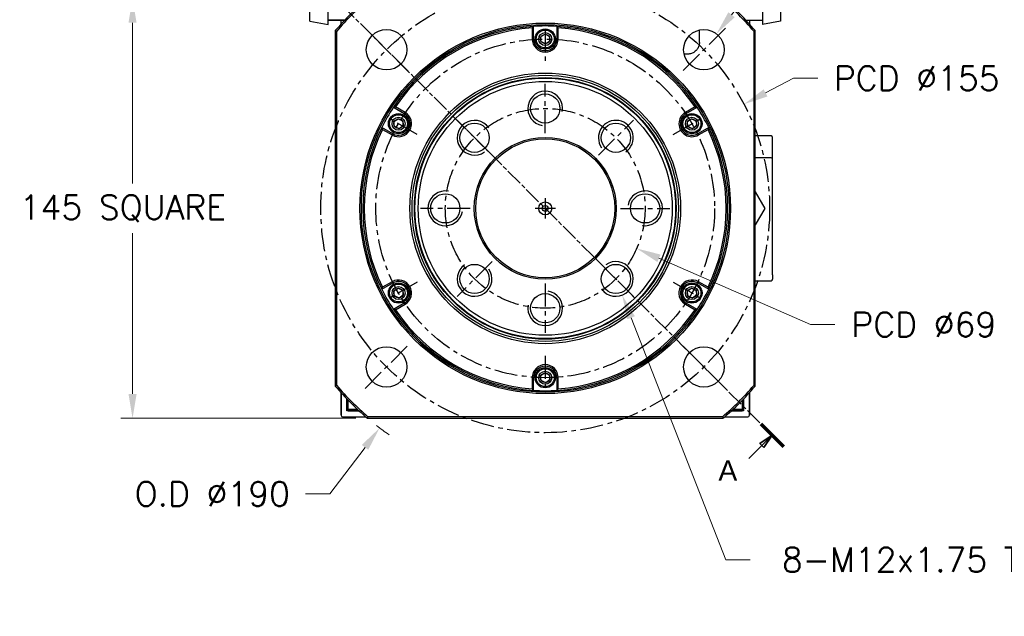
# Model space of a CAD drawing. Extents: x 0 to 2359, y -14 to 1663.
# Tile 15 of 40: x 1838 to 2178, y 560 to 766. Entities that reach past the tile are written whole.
import ezdxf

# ---------------------------------------------------------------- set-up
doc = ezdxf.new("R2010")
doc.units = 0
doc.header["$LTSCALE"] = 25.4
doc.linetypes.add('CENTER', pattern=[2, 1.25, -0.25, 0.25, -0.25])
doc.linetypes.add('CHAIN', pattern=[0.3543, 0.2362, -0.0295, 0.0591, -0.0295])
doc.layers.get('0').update_dxf_attribs({"linetype": 'CONTINUOUS'})
doc.layers.get('Defpoints').update_dxf_attribs({"linetype": 'CONTINUOUS'})
doc.layers.add('ATA-CENTER', color=133, linetype='CENTER')
for name, color, linetype, lineweight in [('ATA-DIM', 252, 'CONTINUOUS', 25), ('ATA-SECTION', 3, 'CONTINUOUS', 35), ('ATA-Thread', 3, 'CONTINUOUS', 25)]:
    doc.layers.add(name, color=color, linetype=linetype, lineweight=lineweight)
doc.styles.get("Standard").update_dxf_attribs({"font": 'simplex.shx'})
doc.styles.add('주 문자 (ISO)', font='arial.ttf')
doc.dimstyles.new('ata_A1', dxfattribs={"dimtxt": 4.2, "dimasz": 4.2, "dimexe": 2, "dimexo": 2, "dimgap": 2, "dimtad": 0, "dimtih": 1, "dimtoh": 1, "dimdec": 6, "dimdsep": 46, "dimtxsty": 'Standard', "dimcen": 0, "dimclrd": 252, "dimclre": 252, "dimclrt": 4, "dimadec": 6, "dimazin": 2, "dimtfac": 1, "dimtdec": 6, "dimtofl": 0, "dimtmove": 0, "dimatfit": 3, "dimfxl": 0, "dimtolj": 1, "dimtzin": 0, "dimlwd": 0, "dimlwe": 0, "dimarcsym": 0})

# ---------------------------------------------------------------- blocks, each defined once
blk = doc.blocks.new('*D15139')
at = {"layer": 'ATA-DIM', "color": 252, "lineweight": 0}
for p, q in [((1954.05, 773.8), (1872.92, 773.8)), ((1876.92, 765.4), (1876.92, 709.88)), ((1876.92, 637.2), (1876.92, 692.72)), ((1954.05, 628.8), (1872.92, 628.8))]:
    blk.add_line(p, q, dxfattribs=at)
at = {"layer": 'ATA-DIM', "color": 252}
for points in [[(1878.32, 765.4), (1875.52, 765.4), (1876.92, 773.8)], [(1875.52, 637.2), (1878.32, 637.2), (1876.92, 628.8)]]:
    blk.add_solid(points, dxfattribs=at)
at = {"layer": 'Defpoints', "color": 0}
for p in [(1958.05, 773.8), (1876.92, 628.8), (1958.05, 628.8)]:
    blk.add_point(p, dxfattribs=at)
at = {"layer": 'ATA-DIM', "color": 4, "insert": (1837.94, 705.88), "char_height": 8.4, "attachment_point": 1}
blk.add_mtext('\\A1;145 SQUARE', dxfattribs=at)
blk = doc.blocks.new('*D15148')
at = {"layer": 'ATA-DIM', "color": 252, "lineweight": 0}
for p, q in [((1945.06, 602.63), (1957.2, 618.73)), ((1936.64, 602.63), (1945.06, 602.63))]:
    blk.add_line(p, q, dxfattribs=at)
blk.add_arc((2019.44, 701.3), 95, 232.156, 235.4049, dxfattribs=at)
at = {"layer": 'ATA-DIM', "color": 252}
blk.add_solid([(1958.32, 617.89), (1956.08, 619.57), (1962.25, 625.44)], dxfattribs=at)
at = {"layer": 'Defpoints', "color": 0}
for p in [(2019.44, 701.3), (1962.25, 625.44)]:
    blk.add_point(p, dxfattribs=at)
at = {"layer": 'ATA-DIM', "color": 4, "insert": (1904.46, 602.63), "char_height": 8.4, "attachment_point": 5}
blk.add_mtext('O.D %%C190', dxfattribs=at)
blk = doc.blocks.new('*D15151')
at = {"layer": 'ATA-DIM', "color": 252, "lineweight": 0}
for p, q in [((2081.85, 579.9), (2049.09, 663.5)), ((2090.27, 579.9), (2081.85, 579.9))]:
    blk.add_line(p, q, dxfattribs=at)
at = {"layer": 'ATA-DIM', "color": 252}
blk.add_solid([(2050.39, 664.01), (2047.78, 662.99), (2046.02, 671.32)], dxfattribs=at)
at = {"layer": 'Defpoints', "color": 0}
for p in [(2041.64, 682.49), (2046.02, 671.32)]:
    blk.add_point(p, dxfattribs=at)
at = {"layer": 'ATA-DIM', "color": 4, "insert": (2167.05, 579.9), "char_height": 8.4, "attachment_point": 5}
blk.add_mtext('8-M12x1.75 TAP DP25', dxfattribs=at)
blk = doc.blocks.new('*D15150')
at = {"layer": 'ATA-DIM', "color": 252, "lineweight": 0}
for p, q in [((2112.9, 805), (2083.79, 768.18)), ((2121.32, 805), (2112.9, 805))]:
    blk.add_line(p, q, dxfattribs=at)
at = {"layer": 'ATA-DIM', "color": 252}
blk.add_solid([(2082.69, 769.05), (2084.89, 767.31), (2078.58, 761.59)], dxfattribs=at)
at = {"layer": 'Defpoints', "color": 0}
for p in [(2078.58, 761.59), (2069.9, 750.61)]:
    blk.add_point(p, dxfattribs=at)
at = {"layer": 'ATA-DIM', "color": 4, "insert": (2164.3, 805), "char_height": 8.4, "attachment_point": 5}
blk.add_mtext('4-%%c14 THRU', dxfattribs=at)
blk = doc.blocks.new('*D15149')
at = {"layer": 'ATA-DIM', "color": 252, "lineweight": 0}
for p, q in [((2105.16, 746.24), (2095.52, 741.18)), ((2113.56, 746.24), (2105.16, 746.24))]:
    blk.add_line(p, q, dxfattribs=at)
at = {"layer": 'ATA-DIM', "color": 252}
blk.add_solid([(2094.87, 742.42), (2096.17, 739.94), (2088.08, 737.28)], dxfattribs=at)
at = {"layer": 'Defpoints', "color": 0}
for p in [(2088.08, 737.28), (1950.8, 665.32)]:
    blk.add_point(p, dxfattribs=at)
at = {"layer": 'ATA-DIM', "color": 4, "insert": (2147.76, 746.24), "char_height": 8.4, "attachment_point": 5}
blk.add_mtext('PCD %%c155', dxfattribs=at)
blk = doc.blocks.new('*D15147')
at = {"layer": 'ATA-DIM', "color": 252, "lineweight": 0}
for p, q in [((2111, 661.12), (2058.72, 684.06)), ((2119.44, 661.12), (2111, 661.12))]:
    blk.add_line(p, q, dxfattribs=at)
at = {"layer": 'ATA-DIM', "color": 252}
blk.add_solid([(2059.28, 685.34), (2058.16, 682.78), (2051.03, 687.44)], dxfattribs=at)
at = {"layer": 'Defpoints', "color": 0}
for p in [(1987.84, 715.17), (2051.03, 687.44)]:
    blk.add_point(p, dxfattribs=at)
at = {"layer": 'ATA-DIM', "color": 4, "insert": (2150.2, 661.12), "char_height": 8.4, "attachment_point": 5}
blk.add_mtext('PCD %%c69', dxfattribs=at)

msp = doc.modelspace()

# ---------------------------------------------------------------- linework, layer by layer
for p, q in [((1944.4366543, 764.8015976), (1944.4366543, 780.8015976)), ((2094.4366543, 780.8015976), (2094.4366543, 764.8015976)), ((1938.1366543, 765.9124575), (1938.1366543, 769.7654203)), ((2100.7366543, 769.6515976), (2100.7366543, 765.9124575)), ((1938.1366543, 765.9124575), (1944.4366543, 764.8015976)), ((1950.2048951, 766.355141), (1944.4366543, 766.355141)), ((1950.1056366, 766.2493456), (1944.4366543, 766.2493456)), ((1948.9366543, 764.9785165), (1948.9366543, 766.2493456)), ((2088.7186866, 766.3015976), (2094.4366543, 766.3015976)), ((2089.9366543, 766.3015976), (2089.9366543, 764.9785165)), ((2100.7366543, 765.9124575), (2094.4366543, 764.8015976)), ((1946.9366543, 762.6917434), (1946.9366543, 639.9114518)), ((1946.9366543, 762.6917434), (1946.9366543, 639.9114518)), ((1947.4366543, 640.0949803), (1947.4366543, 762.5082149)), ((2014.9366543, 763.6393871), (2014.9366543, 759.8015976)), ((2015.4366543, 759.8015976), (2015.4366543, 764.1744852)), ((2023.4366543, 764.1744852), (2023.4366543, 759.8015976)), ((2023.9366543, 759.8015976), (2023.9366543, 763.6393871)), ((2072.6866543, 758.601601), (2072.6866543, 762.9284331)), ((2091.4366543, 762.5082149), (2091.4366543, 640.0949803)), ((2091.9366543, 639.9114518), (2091.9366543, 762.6917434)), ((2091.9366543, 639.9114518), (2091.9366543, 762.6917434)), ((2018.0269671, 758.7952269), (2017.8602681, 760.5192372)), ((2019.6033533, 758.0775873), (2018.0269671, 758.7952269)), ((2021.0130405, 759.083958), (2019.6033533, 758.0775873)), ((2020.8463416, 760.8079682), (2021.0130405, 759.083958)), ((2068.6866509, 754.6015976), (2067.4002029, 754.6015976)), ((1966.9871364, 736.202143), (1970.7741682, 734.0156992)), ((1966.9871364, 736.202143), (1970.7741682, 734.0156992)), ((1971.0241682, 734.4487119), (1967.700545, 736.3676066)), ((1971.0241682, 734.4487119), (1967.700545, 736.3676066)), ((2071.1727637, 736.3676066), (2067.8491404, 734.4487119)), ((2071.1727637, 736.3676066), (2067.8491404, 734.4487119)), ((2068.0991404, 734.0156992), (2071.8861722, 736.202143)), ((2068.0991404, 734.0156992), (2071.8861722, 736.202143)), ((1967.197782, 731.2692372), (1968.6074693, 732.2756079)), ((1967.364481, 729.5452269), (1967.197782, 731.2692372)), ((1968.6074693, 732.2756079), (1970.1838554, 731.5579682)), ((1970.1838554, 731.5579682), (1970.3505544, 729.833958)), ((1970.7741682, 734.0156992), (1971.0241682, 734.4487119)), ((2068.0991404, 734.0156992), (2067.8491404, 734.4487119)), ((2068.5227543, 731.2692372), (2069.9324415, 732.2756079)), ((2068.6894532, 729.5452269), (2068.5227543, 731.2692372)), ((2069.9324415, 732.2756079), (2071.5088277, 731.5579682)), ((2071.5088277, 731.5579682), (2071.6755266, 729.833958)), ((1966.7741682, 727.087496), (1962.9871364, 729.2739398)), ((1966.7741682, 727.087496), (1962.9871364, 729.2739398)), ((1963.200545, 728.573378), (1966.5241682, 726.6544832)), ((1963.200545, 728.573378), (1966.5241682, 726.6544832)), ((1968.9408672, 728.8275873), (1967.364481, 729.5452269)), ((1970.3505544, 729.833958), (1968.9408672, 728.8275873)), ((2070.2658394, 728.8275873), (2068.6894532, 729.5452269)), ((2071.6755266, 729.833958), (2070.2658394, 728.8275873)), ((2075.8861722, 729.2739398), (2072.0991404, 727.087496)), ((2075.8861722, 729.2739398), (2072.0991404, 727.087496)), ((2072.3491404, 726.6544832), (2075.6727637, 728.573378)), ((2072.3491404, 726.6544832), (2075.6727637, 728.573378)), ((1966.7741682, 727.087496), (1966.5241682, 726.6544832)), ((2072.0991404, 727.087496), (2072.3491404, 726.6544832)), ((2097.4366543, 726.3015976), (2091.9366543, 726.3015976)), ((2097.9366543, 720.8015976), (2097.9366543, 725.8015976)), ((2097.4366543, 718.8015976), (2091.9366543, 718.8015976)), ((2097.9366543, 718.3015976), (2097.9366543, 720.8015976)), ((2097.9366543, 678.3015976), (2097.9366543, 718.3015976)), ((2091.9366128, 707.0433392), (2095.2516089, 701.3015976)), ((2095.2516089, 701.3015976), (2091.9366128, 695.559856)), ((2097.9366543, 678.3015976), (2097.9366543, 676.8015976)), ((1962.9871364, 673.3292554), (1966.7741682, 675.5156992)), ((1962.9871364, 673.3292554), (1966.7741682, 675.5156992)), ((1966.5241682, 675.9487119), (1963.200545, 674.0298171)), ((1966.5241682, 675.9487119), (1963.200545, 674.0298171)), ((1966.7741682, 675.5156992), (1966.5241682, 675.9487119)), ((1967.197782, 672.7692372), (1968.6074693, 673.7756079)), ((1968.6074693, 673.7756079), (1970.1838554, 673.0579682)), ((2068.5227543, 672.7692372), (2069.9324415, 673.7756079)), ((2069.9324415, 673.7756079), (2071.5088277, 673.0579682)), ((2072.0991404, 675.5156992), (2072.3491404, 675.9487119)), ((2072.0991404, 675.5156992), (2075.8861722, 673.3292554)), ((2072.0991404, 675.5156992), (2075.8861722, 673.3292554)), ((2075.6727637, 674.0298171), (2072.3491404, 675.9487119)), ((2075.6727637, 674.0298171), (2072.3491404, 675.9487119)), ((2091.9366543, 676.3015976), (2097.4366543, 676.3015976)), ((1967.364481, 671.0452269), (1967.197782, 672.7692372)), ((1968.9408672, 670.3275873), (1967.364481, 671.0452269)), ((1970.3505544, 671.333958), (1968.9408672, 670.3275873)), ((1970.1838554, 673.0579682), (1970.3505544, 671.333958)), ((2068.6894532, 671.0452269), (2068.5227543, 672.7692372)), ((2070.2658394, 670.3275873), (2068.6894532, 671.0452269)), ((2071.6755266, 671.333958), (2070.2658394, 670.3275873)), ((2071.5088277, 673.0579682), (2071.6755266, 671.333958)), ((1970.7741682, 668.587496), (1966.9871364, 666.4010521)), ((1970.7741682, 668.587496), (1966.9871364, 666.4010521)), ((1967.700545, 666.2355885), (1971.0241682, 668.1544832)), ((1967.700545, 666.2355885), (1971.0241682, 668.1544832)), ((1970.7741682, 668.587496), (1971.0241682, 668.1544832)), ((2068.0991404, 668.587496), (2067.8491404, 668.1544832)), ((2067.8491404, 668.1544832), (2071.1727637, 666.2355885)), ((2067.8491404, 668.1544832), (2071.1727637, 666.2355885)), ((2071.8861722, 666.4010521), (2068.0991404, 668.587496)), ((2071.8861722, 666.4010521), (2068.0991404, 668.587496)), ((2014.9366543, 642.8015976), (2014.9366543, 638.9638081)), ((2015.4366543, 642.8015976), (2014.9366543, 642.8015976)), ((2014.9366543, 642.8015976), (2014.9366543, 638.9638081)), ((2015.4366543, 638.4287099), (2015.4366543, 642.8015976)), ((2015.4366543, 638.4287099), (2015.4366543, 642.8015976)), ((2017.8602681, 643.5192372), (2019.2699554, 644.5256079)), ((2018.0269671, 641.7952269), (2017.8602681, 643.5192372)), ((2019.2699554, 644.5256079), (2020.8463416, 643.8079682)), ((2020.8463416, 643.8079682), (2021.0130405, 642.083958)), ((2023.4366543, 642.8015976), (2023.4366543, 638.4287099)), ((2023.4366543, 642.8015976), (2023.9366543, 642.8015976)), ((2023.4366543, 642.8015976), (2023.4366543, 638.4287099)), ((2023.9366543, 638.9638081), (2023.9366543, 642.8015976)), ((2023.9366543, 638.9638081), (2023.9366543, 642.8015976)), ((2019.6033533, 641.0775873), (2018.0269671, 641.7952269)), ((2021.0130405, 642.083958), (2019.6033533, 641.0775873)), ((1948.9366543, 637.6246787), (1948.9366543, 629.8015976)), ((1948.9366543, 629.8015976), (1948.9366543, 637.6246787)), ((2089.9366543, 637.6246787), (2089.9366543, 629.8015976)), ((2089.9366543, 629.8015976), (2089.9366543, 637.6246787)), ((1950.9366543, 631.3015976), (1950.9366543, 635.4779696)), ((1950.9366543, 635.4779696), (1950.9366543, 631.8015976)), ((1950.9366543, 631.3015976), (1950.9366543, 635.4779696)), ((1951.4366543, 631.8015976), (1951.4366543, 634.9615644)), ((2087.4366543, 634.9615644), (2087.4366543, 631.8015976)), ((2087.9366543, 635.4779696), (2087.9366543, 631.3015976)), ((2087.9366543, 631.8015976), (2087.9366543, 635.4779696)), ((2087.9366543, 635.4779696), (2087.9366543, 631.3015976)), ((1949.4366543, 629.3015976), (1957.4608526, 629.3015976)), ((1949.4366543, 629.3015976), (1957.4608526, 629.3015976)), ((1951.4366543, 631.3015976), (1950.9366543, 631.8015976)), ((1951.4366543, 631.3015976), (1950.9366543, 631.8015976)), ((1950.9366543, 631.8015976), (1951.4366543, 631.8015976)), ((1955.2104914, 631.3015976), (1950.9366543, 631.3015976)), ((1955.2104914, 631.3015976), (1950.9366543, 631.3015976)), ((1951.4366543, 631.8015976), (1951.4366543, 631.3015976)), ((1954.6697646, 631.8015976), (1951.4366543, 631.8015976)), ((1951.4366543, 631.3015976), (1955.2104914, 631.3015976)), ((2080.6432716, 629.3015976), (1958.230037, 629.3015976)), ((2081.4124561, 629.3015976), (2089.4366543, 629.3015976)), ((2081.4124561, 629.3015976), (2089.4366543, 629.3015976)), ((2087.9366543, 631.3015976), (2083.6628172, 631.3015976)), ((2083.6628172, 631.3015976), (2087.4366543, 631.3015976)), ((2087.9366543, 631.3015976), (2083.6628172, 631.3015976)), ((2087.4366543, 631.8015976), (2084.203544, 631.8015976)), ((2087.9366543, 631.8015976), (2087.4366543, 631.3015976)), ((2087.4366543, 631.8015976), (2087.9366543, 631.8015976)), ((2087.9366543, 631.8015976), (2087.4366543, 631.3015976)), ((2087.4366543, 631.3015976), (2087.4366543, 631.8015976)), ((1958.0465085, 628.8015976), (2080.8268001, 628.8015976)), ((1958.0465085, 628.8015976), (2080.8268001, 628.8015976))]:
    msp.add_line(p, q)
for centre, radius in [((2019.4366543, 701.3015976), 64), ((2019.4366543, 701.3015976), 64), ((2019.4366543, 701.3015976), 63.5), ((2019.4366543, 701.3015976), 63.5), ((1964.6358788, 756.1023731), 7), ((1964.6358788, 756.1023731), 7), ((2019.4366543, 759.8015976), 3.5), ((2019.4366543, 759.8015976), 3.1), ((2019.4366543, 759.8015976), 2.25), ((2074.2374299, 756.1023731), 7), ((2074.2374299, 756.1023731), 7), ((2019.4366543, 759.8015976), 1.621), ((2019.4366543, 701.3015976), 46.75), ((2019.4366543, 701.3015976), 46.75), ((2019.4366543, 701.3015976), 46.000379), ((2019.4366543, 701.3015976), 46.000379), ((2019.4366543, 701.3015976), 45.2), ((2019.4366543, 701.3015976), 45), ((2019.4366543, 701.3015976), 45), ((2019.4366543, 701.3015976), 43.8452995), ((2019.4366543, 701.3015976), 43.8452995), ((2019.4366543, 735.8015976), 5.053), ((2019.4366543, 735.8015976), 5.0527847), ((1968.7741682, 730.5515976), 3.5), ((1968.7741682, 730.5515976), 3.1), ((1968.7741682, 730.5515976), 2.25), ((1968.7741682, 730.5515976), 1.621), ((2070.0991404, 730.5515976), 3.5), ((2070.0991404, 730.5515976), 3.1), ((2070.0991404, 730.5515976), 2.25), ((2070.0991404, 730.5515976), 1.621), ((1995.0414704, 725.6967815), 5.053), ((1995.0414704, 725.6967815), 5.0527847), ((2043.8318383, 725.6967815), 5.053), ((2043.8318383, 725.6967815), 5.0527847), ((2019.4366543, 701.3015976), 24.5), ((2019.4366543, 701.3015976), 24.5), ((2019.4366543, 701.3015976), 24), ((2019.4366543, 701.3015976), 24), ((1984.9366543, 701.3015976), 5.053), ((1984.9366543, 701.3015976), 5.0527847), ((2053.9366543, 701.3015976), 5.053), ((2053.9366543, 701.3015976), 5.0527847), ((2019.4366543, 701.3015976), 2.25), ((2019.4366543, 701.3015976), 1), ((1995.0414704, 676.9064136), 5.053), ((1995.0414704, 676.9064136), 5.0527847), ((2043.8318383, 676.9064136), 5.053), ((2043.8318383, 676.9064136), 5.0527847), ((1968.7741682, 672.0515976), 3.5), ((1968.7741682, 672.0515976), 3.1), ((1968.7741682, 672.0515976), 2.25), ((1968.7741682, 672.0515976), 1.621), ((2070.0991404, 672.0515976), 3.5), ((2070.0991404, 672.0515976), 3.1), ((2070.0991404, 672.0515976), 2.25), ((2070.0991404, 672.0515976), 1.621), ((2019.4366543, 666.8015976), 5.053), ((2019.4366543, 666.8015976), 5.0527847), ((1964.6358788, 646.500822), 7), ((1964.6358788, 646.500822), 7), ((2074.2374299, 646.500822), 7), ((2074.2374299, 646.500822), 7), ((2019.4366543, 642.8015976), 3.5), ((2019.4366543, 642.8015976), 3.1), ((2019.4366543, 642.8015976), 2.25), ((2019.4366543, 642.8015976), 1.621)]:
    msp.add_circle(centre, radius)
for centre, radius, start, end in [((2019.4366543, 701.3015976), 95, 130.256612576, 139.743387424), ((2019.4366543, 701.3015976), 94.5, 130.367593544, 139.632406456), ((2019.4366543, 701.3015976), 94.5, 40.367593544, 49.632406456), ((2019.4366543, 701.3015976), 95, 40.256612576, 49.743387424), ((2019.4366543, 701.3015976), 63, 93.640275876, 146.359724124), ((2019.4366543, 701.3015976), 63, 93.640275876, 146.359724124), ((2019.4366543, 701.3015976), 62.5, 94.128868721, 145.871131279), ((2019.4366543, 701.3015976), 62.5, 94.128868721, 145.871131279), ((2019.4366543, 701.3015976), 63, 86.359724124, 93.640275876), ((2019.4366543, 701.3015976), 63, 33.640275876, 86.359724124), ((2019.4366543, 701.3015976), 63, 33.640275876, 86.359724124), ((2019.4366543, 701.3015976), 62.5, 34.128868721, 85.871131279), ((2019.4366543, 701.3015976), 62.5, 34.128868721, 85.871131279), ((2019.4366543, 759.8015976), 4.5, 180, 0), ((2019.4366543, 759.8015976), 4.5, 180, 0), ((2019.4366543, 759.8015976), 4, 180, 0), ((2019.4366543, 759.8015976), 4, 180, 0), ((2019.4366543, 701.3015976), 63, 146.359724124, 153.640275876), ((2019.4366543, 701.3015976), 63, 146.359724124, 153.640275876), ((2019.4366543, 701.3015976), 63, 26.359724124, 33.640275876), ((2019.4366543, 701.3015976), 63, 26.359724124, 33.640275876), ((1968.7741682, 730.5515976), 4.5, 240, 60), ((1968.7741682, 730.5515976), 4.5, 240, 60), ((1968.7741682, 730.5515976), 4, 240, 60), ((1968.7741682, 730.5515976), 4, 240, 60), ((2070.0991404, 730.5515976), 4.5, 120, 300), ((2070.0991404, 730.5515976), 4.5, 120, 300), ((2070.0991404, 730.5515976), 4, 120, 300), ((2070.0991404, 730.5515976), 4, 120, 300), ((2019.4366543, 701.3015976), 63, 153.640275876, 206.359724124), ((2019.4366543, 701.3015976), 63, 153.640275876, 206.359724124), ((2019.4366543, 701.3015976), 62.5, 154.128868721, 205.871131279), ((2019.4366543, 701.3015976), 62.5, 154.128868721, 205.871131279), ((2019.4366543, 701.3015976), 62.5, 334.128868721, 25.871131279), ((2019.4366543, 701.3015976), 62.5, 334.128868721, 25.871131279), ((2019.4366543, 701.3015976), 63, 333.640275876, 26.359724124), ((2019.4366543, 701.3015976), 63, 333.640275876, 26.359724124), ((2097.4366543, 725.8015976), 0.5, 0, 90), ((2097.4366543, 718.3015976), 0.5, 0, 90), ((2097.4366543, 676.8015976), 0.5, 270, 0), ((2019.4366543, 701.3015976), 63, 206.359724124, 213.640275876), ((2019.4366543, 701.3015976), 63, 206.359724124, 213.640275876), ((1968.7741682, 672.0515976), 4.5, 300, 120), ((1968.7741682, 672.0515976), 4.5, 300, 120), ((1968.7741682, 672.0515976), 4, 300, 120), ((1968.7741682, 672.0515976), 4, 300, 120), ((2070.0991404, 672.0515976), 4.5, 60, 240), ((2070.0991404, 672.0515976), 4.5, 60, 240), ((2070.0991404, 672.0515976), 4, 60, 240), ((2070.0991404, 672.0515976), 4, 60, 240), ((2019.4366543, 701.3015976), 63, 326.359724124, 333.640275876), ((2019.4366543, 701.3015976), 63, 326.359724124, 333.640275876), ((2019.4366543, 701.3015976), 63, 213.640275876, 266.359724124), ((2019.4366543, 701.3015976), 63, 213.640275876, 266.359724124), ((2019.4366543, 701.3015976), 62.5, 214.128868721, 265.871131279), ((2019.4366543, 701.3015976), 62.5, 214.128868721, 265.871131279), ((2019.4366543, 701.3015976), 63, 273.640275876, 326.359724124), ((2019.4366543, 701.3015976), 63, 273.640275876, 326.359724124), ((2019.4366543, 701.3015976), 62.5, 274.128868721, 325.871131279), ((2019.4366543, 701.3015976), 62.5, 274.128868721, 325.871131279), ((2019.4366543, 642.8015976), 4.5, 0, 180), ((2019.4366543, 642.8015976), 4.5, 0, 180), ((2019.4366543, 642.8015976), 4, 0, 180), ((2019.4366543, 642.8015976), 4, 0, 180), ((2019.4366543, 701.3015976), 95, 220.256612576, 229.743387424), ((2019.4366543, 701.3015976), 95, 220.256612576, 229.743387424), ((2019.4366543, 701.3015976), 94.5, 220.367593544, 229.632406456), ((2019.4366543, 701.3015976), 94.5, 310.367593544, 319.632406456), ((2019.4366543, 701.3015976), 95, 310.256612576, 319.743387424), ((2019.4366543, 701.3015976), 95, 310.256612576, 319.743387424), ((2019.4366543, 701.3015976), 63, 266.359724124, 273.640275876), ((2019.4366543, 701.3015976), 63, 266.359724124, 273.640275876), ((1949.4366543, 629.8015976), 0.5, 180, 270), ((1949.4366543, 629.8015976), 0.5, 180, 270), ((2089.4366543, 629.8015976), 0.5, 270, 0), ((2089.4366543, 629.8015976), 0.5, 270, 0)]:
    msp.add_arc(centre, radius, start, end)
for points in [[(1946.9366543, 762.6917434), (1947.1033363, 762.630653), (1947.2700038, 762.5694768), (1947.4366543, 762.5082149)], [(2015.4366543, 764.1744852), (2015.2697305, 763.9966042), (2015.1030594, 763.8182375), (2014.9366543, 763.6393871)], [(2023.4366543, 764.1744852), (2023.6035781, 763.9966042), (2023.7702493, 763.8182375), (2023.9366543, 763.6393871)], [(2091.4366543, 762.5082149), (2091.6033048, 762.5694768), (2091.7699723, 762.630653), (2091.9366543, 762.6917434)], [(1966.9871364, 736.202143), (1967.2246478, 736.2577627), (1967.4624535, 736.3129208), (1967.700545, 736.3676066)], [(1966.9871364, 736.202143), (1967.2246478, 736.2577627), (1967.4624535, 736.3129208), (1967.700545, 736.3676066)], [(2071.1727637, 736.3676066), (2071.4108552, 736.3129208), (2071.6486609, 736.2577627), (2071.8861722, 736.202143)], [(2071.1727637, 736.3676066), (2071.4108552, 736.3129208), (2071.6486609, 736.2577627), (2071.8861722, 736.202143)], [(1963.200545, 728.573378), (1963.1288585, 728.8069142), (1963.057724, 729.040439), (1962.9871364, 729.2739398)], [(1963.200545, 728.573378), (1963.1288585, 728.8069142), (1963.057724, 729.040439), (1962.9871364, 729.2739398)], [(2075.8861722, 729.2739398), (2075.8155846, 729.040439), (2075.7444501, 728.8069142), (2075.6727637, 728.573378)], [(2075.8861722, 729.2739398), (2075.8155846, 729.040439), (2075.7444501, 728.8069142), (2075.6727637, 728.573378)], [(1962.9871364, 673.3292554), (1963.057724, 673.5627561), (1963.1288585, 673.7962809), (1963.200545, 674.0298171)], [(1962.9871364, 673.3292554), (1963.057724, 673.5627561), (1963.1288585, 673.7962809), (1963.200545, 674.0298171)], [(2075.6727637, 674.0298171), (2075.7444501, 673.7962809), (2075.8155846, 673.5627561), (2075.8861722, 673.3292554)], [(2075.6727637, 674.0298171), (2075.7444501, 673.7962809), (2075.8155846, 673.5627561), (2075.8861722, 673.3292554)], [(1967.700545, 666.2355885), (1967.4624535, 666.2902743), (1967.2246478, 666.3454324), (1966.9871364, 666.4010521)], [(1967.700545, 666.2355885), (1967.4624535, 666.2902743), (1967.2246478, 666.3454324), (1966.9871364, 666.4010521)], [(2071.8861722, 666.4010521), (2071.6486609, 666.3454324), (2071.4108552, 666.2902743), (2071.1727637, 666.2355885)], [(2071.8861722, 666.4010521), (2071.6486609, 666.3454324), (2071.4108552, 666.2902743), (2071.1727637, 666.2355885)], [(1947.4366543, 640.0949803), (1947.2700038, 640.0337183), (1947.1033363, 639.9725421), (1946.9366543, 639.9114518)], [(2091.9366543, 639.9114518), (2091.7699723, 639.9725421), (2091.6033048, 640.0337183), (2091.4366543, 640.0949803)], [(2015.4366543, 638.4287099), (2015.2697305, 638.6065909), (2015.1030594, 638.7849577), (2014.9366543, 638.9638081)], [(2015.4366543, 638.4287099), (2015.2697305, 638.6065909), (2015.1030594, 638.7849577), (2014.9366543, 638.9638081)], [(2023.9366543, 638.9638081), (2023.7702493, 638.7849577), (2023.6035781, 638.6065909), (2023.4366543, 638.4287099)], [(2023.9366543, 638.9638081), (2023.7702493, 638.7849577), (2023.6035781, 638.6065909), (2023.4366543, 638.4287099)], [(1958.0465085, 628.8015976), (1958.1075989, 628.9682795), (1958.1687751, 629.1349471), (1958.230037, 629.3015976)], [(2080.6432716, 629.3015976), (2080.7045336, 629.1349471), (2080.7657098, 628.9682795), (2080.8268001, 628.8015976)]]:
    msp.add_open_spline(points, degree=3)
msp.add_open_spline([(2072.6866114, 758.6016009), (2072.6872637, 758.1973869), (2072.621194, 757.7887657), (2072.3718726, 757.0067626), (2072.1823539, 756.6250242), (2071.6901208, 755.9250711), (2071.3741834, 755.6023476), (2070.6786734, 755.1055831), (2070.2970276, 754.9169501), (2069.5104712, 754.6672762), (2069.0963162, 754.6013723), (2068.6866509, 754.6016405)], degree=3, knots=[0, 0, 0, 0, 0.12126437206, 0.12126437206, 0.24623600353, 0.24623600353, 0.37797537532, 0.37797537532, 0.50264547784, 0.50264547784, 0.62554518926, 0.62554518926, 0.62554518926, 0.62554518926])
at = {"layer": 'ATA-CENTER', "ltscale": 0.25}
for p, q in [((1972.0605, 748.6777519), (1957.2112576, 763.5269943)), ((2019.4366543, 763.3015976), (2019.4366543, 752.3015976)), ((2081.6620511, 763.5269943), (2066.8128087, 748.6777519)), ((2019.4366543, 727.2485976), (2019.4366543, 744.3545976)), ((1975.2693587, 726.8015976), (1965.7430793, 732.3015976)), ((2001.0893547, 719.6488972), (1988.9935861, 731.7446658)), ((2037.783954, 719.6488972), (2049.8797226, 731.7446658)), ((2063.6039499, 726.8015976), (2073.1302294, 732.3015976)), ((2019.4366543, 704.8015976), (2019.4366543, 697.8015976)), ((1993.4896543, 701.3015976), (1976.3836543, 701.3015976)), ((2022.9366543, 701.3015976), (2015.9366543, 701.3015976)), ((2045.3836543, 701.3015976), (2062.4896543, 701.3015976)), ((2001.0893547, 682.9542979), (1988.9935861, 670.8585293)), ((2037.783954, 682.9542979), (2049.8797226, 670.8585293)), ((1975.2693587, 675.8015976), (1965.7430793, 670.3015976)), ((2019.4366543, 675.3545976), (2019.4366543, 658.2485976)), ((2063.6039499, 675.8015976), (2073.1302294, 670.3015976)), ((1957.2112576, 639.0762008), (1972.0605, 653.9254432)), ((2081.6620511, 639.0762008), (2066.8128087, 653.9254432)), ((2019.4366543, 650.3015976), (2019.4366543, 639.3015976))]:
    msp.add_line(p, q, dxfattribs=at)
for radius in [77.5, 58.5, 34.5]:
    msp.add_circle((2019.4366543, 701.3015976), radius, dxfattribs=at)
at = {"layer": 'ATA-SECTION', "linetype": 'CHAIN'}
msp.add_line((1936.5413916, 784.1968603), (2093.8991328, 626.8391191), dxfattribs=at)
at = {"layer": 'ATA-SECTION', "linetype": 'Continuous', "lineweight": 70}
msp.add_line((2093.8991328, 626.8391191), (2101.7329679, 619.005284), dxfattribs=at)
at = {"layer": 'ATA-SECTION', "linetype": 'Continuous'}
for p, q in [((2097.8160503, 622.9222016), (2093.5734097, 620.0937744)), ((2094.2805164, 619.3866677), (2097.8160503, 622.9222016)), ((2094.9876232, 618.6795609), (2097.8160503, 622.9222016)), ((2089.7325955, 614.8387467), (2094.2805164, 619.3866677)), ((2093.5734097, 620.0937744), (2094.9876232, 618.6795609))]:
    msp.add_line(p, q, dxfattribs=at)
at = {"layer": 'ATA-SECTION', "linetype": 'Continuous', "flags": 128}
msp.add_lwpolyline([(2094.9876235, 618.6795681), (2097.8160499, 622.9221981), (2093.5734103, 620.0937718), (2094.9876235, 618.6795681)], dxfattribs=at)
at = {"layer": 'ATA-SECTION'}
msp.add_solid([(2094.9876235, 618.6795681), (2097.8160499, 622.9221981), (2093.5734103, 620.0937718), (2094.9876235, 618.6795681)], dxfattribs=at)
at = {"layer": 'ATA-Thread'}
for centre, start, end in [((2019.4366543, 735.8015976), 350, 260), ((1995.0414704, 725.6967815), 35, 305), ((2043.8318383, 725.6967815), 305, 215), ((1984.9366543, 701.3015976), 80, 350), ((2053.9366543, 701.3015976), 260, 170), ((1995.0414704, 676.9064136), 125, 35), ((2043.8318383, 676.9064136), 215, 125), ((2019.4366543, 666.8015976), 170, 80)]:
    msp.add_arc(centre, 6, start, end, dxfattribs=at)

# ---------------------------------------------------------------- texts
at = {"layer": 'ATA-SECTION', "insert": (2079.2408115, 607.2226516), "char_height": 6.9999999, "attachment_point": 7, "style": '주 문자 (ISO)'}
msp.add_mtext('A', dxfattribs=at)

# ---------------------------------------------------------------- dimensions: what is measured, and where the dimension line sits
at = {"layer": 'ATA-DIM'}
for p1, p2, text, override, picture, middle in [((2069.8961502, 750.6111719), (2078.5787095, 761.5935743), '4-<> THRU', {"dimscale": 2, "dimtp": 0.1, "dimtm": 0.1, "dimtfac": 0.71, "dimtdec": 3, "dimtolj": 0, "dimtzin": 8}, '*D15150', (2164.2961563, 805.0010533)), ((1950.7958291, 665.3198367), (2088.0774796, 737.2833584), 'PCD <>', {"dimscale": 2, "dimtp": 0.1, "dimtm": 0.1, "dimtfac": 0.71, "dimtdec": 3, "dimtolj": 0, "dimtzin": 8}, '*D15149', (2147.7593191, 746.2377185)), ((1987.8446842, 715.165126), (2051.0286245, 687.4380691), 'PCD <>', {"dimscale": 2, "dimtol": 0, "dimlim": 0, "dimtp": 0.1, "dimtm": 0.1, "dimtfac": 0.71, "dimtdec": 3, "dimtolj": 0, "dimtzin": 8}, '*D15147', (2150.1989346, 661.1212521)), ((2041.6421925, 682.4925976), (2046.0214841, 671.3202297), '8-M12x1.75 TAP DP25', {"dimscale": 2, "dimtp": 0.1, "dimtm": 0.1, "dimtfac": 0.71, "dimtdec": 3, "dimtolj": 0, "dimtzin": 8}, '*D15151', (2167.0540203, 579.9049253))]:
    dim = msp.add_diameter_dim_2p(p1=p1, p2=p2, text=text, dimstyle='ata_A1', override=override, dxfattribs=at)
    dim.commit()
    dim.dimension.update_dxf_attribs({"geometry": picture, "text_midpoint": middle, "dimtype": 163})
dim = msp.add_linear_dim(base=(1876.9196945, 628.8015976), p1=(1958.0465085, 773.8015976), p2=(1958.0465085, 628.8015976), angle=90, text='<> SQUARE', dimstyle='ata_A1', override={"dimscale": 2, "dimtol": 0, "dimlim": 0, "dimtp": 0, "dimtm": 0, "dimtfac": 0.571429, "dimtdec": 2, "dimtolj": 1, "dimtzin": 0}, dxfattribs=at)
dim.commit()
dim.dimension.update_dxf_attribs({"geometry": '*D15139', "text_midpoint": (1876.9196945, 701.3015976), "dimtype": 160})
dim = msp.add_radius_dim(center=(2019.4366543, 701.3015976), mpoint=(1962.2540506, 625.4388938), text='O.D %%C190', dimstyle='ata_A1', override={"dimscale": 2, "dimtol": 0, "dimlim": 0, "dimtp": 0.1, "dimtm": 0.1, "dimtfac": 0.71, "dimtdec": 3, "dimtolj": 0, "dimtzin": 8}, dxfattribs=at)
dim.commit()
dim.dimension.update_dxf_attribs({"geometry": '*D15148', "text_midpoint": (1904.4577847, 602.6250459), "dimtype": 164})

doc.saveas('drawing.dxf')
